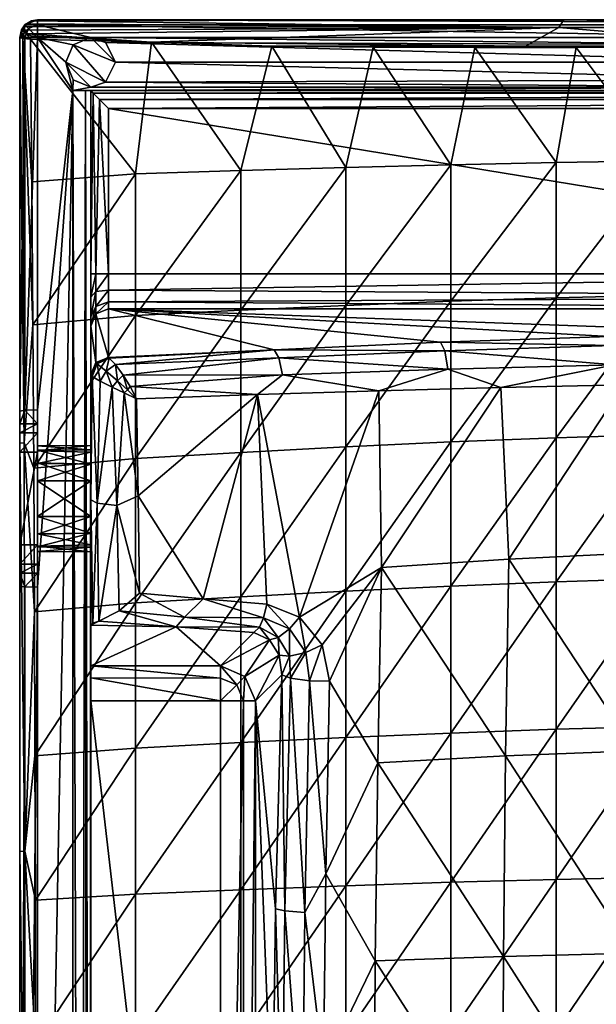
# Model space of a CAD drawing. Header units: inches. Extents: x -455 to 0, y -662 to 38.
# Tile 4 of 5: x -455 to -293, y -239 to 38. Entities that reach past the tile are written whole.
import ezdxf

# ---------------------------------------------------------------- set-up
doc = ezdxf.new("R2010")
doc.units = ezdxf.units.IN
doc.header["$MEASUREMENT"] = 0
doc.layers.add('Layer 1', color=7, linetype='Continuous')

# ---------------------------------------------------------------- blocks, each defined once
blk = doc.blocks.new('Tsunami 70')
at = {"color": 9, "true_color": 0xc0c0c0}
mesh = blk.add_polyface(dxfattribs=at)
corners = [(-435, 33.19, -81.67), (-430.8, 31.79, -81.67), (-435, 33.19, -131.67), (-430.8, 31.79, -131.67), (-440, 18.19, -131.67), (-442, 26.19, -131.67), (-450, 33.19, -131.67), (-439.95, 31.14, -131.67), (-451.73, 33.62, 21.57), (-417.86, 31.85, 20.55), (-451.95, 32.71, 21.42), (-452.97, 34.19, 21.36), (-454.52, 35.32, 18.6), (-455, 33.19, 18.46), (-455, 33.19, -126.67), (-451.65, 37.91, 16.69), (-453.18, 37.05, 18.71), (-453.54, 36.73, -126.67), (-450, 38.19, -126.67), (-450, 38.19, 14.57), (-453.61, 35.25, 20.71), (-453.67, 36.28, 19.76), (-453.78, 34.63, 20.78), (-454.1, 32.85, 20.57), (-450, 36.73, -130.21), (-452.5, 35.69, -130.21), (-453.54, 33.19, -130.21), (-428, 26.19, -81.67), (-439.95, 31.14, -81.67), (-430.8, 20.59, -81.67), (-442, 26.19, -81.67)]
mesh.append_faces([[corners[k] for k in face] for face in [(0, 1, 2), (3, 2, 1), (4, 5, 6), (6, 7, 2), (5, 7, 6), (8, 9, 10), (9, 8, 11), (12, 13, 14), (15, 16, 17), (14, 17, 12), (17, 16, 12), (15, 18, 19), (15, 17, 18), (20, 12, 21), (22, 23, 12), (22, 11, 23), (21, 12, 16), (23, 13, 12), (23, 11, 10), (8, 10, 11), (22, 20, 11), (20, 22, 12), (24, 6, 2), (17, 25, 24), (24, 18, 17), (14, 25, 17), (25, 26, 6), (14, 26, 25), (25, 6, 24), (27, 0, 28), (29, 27, 28), (28, 30, 29), (30, 28, 5), (7, 28, 0), (28, 7, 5), (7, 0, 2)]], dxfattribs={"color": 9})
mesh = blk.add_polyface(dxfattribs=at)
corners = [(-428, 26.19, -131.67), (-430.8, 31.79, -131.67), (-428, 26.19, -81.67), (-430.8, 20.59, -81.67), (-430.8, 20.59, -131.67), (-430.8, 31.79, -81.67), (-234.5, 26.19, -131.67), (-232.45, 31.14, -131.67), (-435, 33.19, -131.67), (-227.5, 19.19, -131.67), (-435, 19.19, -131.67), (-440, 18.19, -131.67), (-301.71, 38.19, 9.8), (-450, 38.19, 14.57), (-450, 38.19, -126.67), (-392.73, -4.32, 7.67), (-383.96, 30.69, 19.36), (-363.12, -3.45, 4.12), (-355.4, 30.47, 18.48), (-422.34, -5.26, 11.48), (-451.95, 32.71, 21.42), (-417.86, 31.85, 20.55), (-392.73, -43.73, -4.05), (-422.34, -45.19, 2.83), (-363.12, -42.37, -10.46), (-392.73, -83.81, -14.19), (-312.52, 30.69, 17.48), (-452.97, 34.19, 21.36), (-303.08, 36, 15.12), (-453.61, 35.25, 20.71), (-453.67, 36.28, 19.76), (-453.18, 37.05, 18.71), (-451.65, 37.91, 16.69), (-430, -56.99, -30.57), (-383.33, -54.83, -42.8), (-430, -43.27, -108.41), (-336.43, -52.71, -54.85), (-429.81, -57.23, -29.21), (-381.98, -57.09, -38.16), (-335.24, -55.13, -50), (-430, 13.19, -116.67), (-432.52, 15.72, -117.35), (-430, -33.42, -116.67), (-433.54, -38.47, -116.96), (-430, -38.04, -115.51), (-430, -41.32, -112.75), (-433.54, -44.71, -108.66), (-433.54, -42.67, -113.44), (-227.5, 33.19, -131.67), (-450, 36.73, -130.21), (-435, 33.19, -81.67)]
mesh.append_faces([[corners[k] for k in face] for face in [(0, 1, 2), (0, 2, 3), (0, 3, 4), (1, 5, 2), (0, 6, 1), (7, 8, 1), (9, 10, 11), (12, 13, 14), (15, 16, 17), (18, 17, 16), (19, 20, 21), (22, 23, 15), (22, 17, 24), (19, 15, 23), (15, 21, 16), (15, 19, 21), (22, 15, 17), (25, 22, 24), (16, 21, 26), (27, 28, 21), (29, 28, 27), (28, 30, 31), (12, 32, 13), (31, 32, 28), (30, 28, 29), (33, 34, 35), (34, 36, 35), (37, 34, 33), (38, 39, 34), (40, 41, 42), (43, 44, 42), (35, 45, 46), (45, 44, 47), (35, 46, 33), (8, 48, 49), (2, 5, 50)]], dxfattribs={"color": 9})
mesh = blk.add_polyface(dxfattribs=at)
corners = [(-227.5, 19.19, -131.67), (-232.45, 21.24, -131.67), (-430.8, 20.59, -131.67), (-234.5, 26.19, -131.67), (-232.45, 31.14, -131.67), (-430.8, 31.79, -131.67), (-435, 33.19, -131.67), (-227.5, 33.19, -131.67), (-428, 26.19, -131.67), (-435, 19.19, -131.67), (-274.28, -1.55, -3.76), (-303.89, -2.03, -1.72), (-298.24, 30.35, 17.24), (-326.82, 30.35, 17.77), (-333.51, -2.68, 0.95), (-355.4, 30.47, 18.48), (-363.12, -3.45, 4.12), (-274.28, -39.42, -24.68), (-303.89, -40.17, -21), (-269.64, 30.47, 16.89), (-244.66, -1.26, -5.05), (-363.12, -42.37, -10.46), (-333.51, -41.17, -16.18), (-312.52, 30.69, 17.48), (-241.04, 30.69, 16.72), (-383.96, 30.69, 19.36), (-417.86, 31.85, 20.55), (-303.08, 36, 15.12), (-301.71, 38.19, 9.8), (-451.65, 37.91, 16.69), (-436.46, 18.19, -130.21), (-15, 18.19, -131.67), (-440, 18.19, -131.67), (-18.54, 18.19, -130.21), (-435, 18.19, -126.67), (-435, 18.19, -121.67), (-20, 18.19, -126.67), (-430, 13.19, -116.67), (-430, -33.42, -116.67), (-145, -33.42, -116.67), (-434.33, 17.52, -119.17), (-20, 18.19, -121.67), (-22.48, 15.72, -117.35), (-432.52, 15.72, -117.35), (-20.67, 17.52, -119.17), (-5, 36.73, -130.21), (-450, 38.19, -126.67), (-450, 36.73, -130.21)]
mesh.append_faces([[corners[k] for k in face] for face in [(0, 1, 2), (3, 4, 5), (6, 4, 7), (8, 1, 3), (8, 2, 1), (2, 9, 0), (10, 11, 12), (11, 13, 12), (11, 14, 13), (15, 14, 16), (10, 17, 18), (12, 19, 10), (10, 19, 20), (11, 10, 18), (21, 14, 22), (14, 15, 13), (14, 11, 22), (21, 16, 14), (20, 17, 10), (22, 11, 18), (19, 12, 23), (24, 19, 23), (13, 23, 12), (23, 15, 25), (15, 23, 13), (26, 27, 23), (28, 27, 29), (23, 27, 24), (30, 31, 32), (33, 30, 34), (34, 35, 36), (37, 38, 39), (35, 40, 41), (37, 42, 43), (43, 44, 40), (45, 46, 47)]], dxfattribs={"color": 9})
mesh = blk.add_polyface(dxfattribs=at)
corners = [(-220.5, 26.19, -131.67), (-223.3, 31.79, -131.67), (-220.5, 26.19, -81.67), (-227.5, 33.19, -81.67), (-223.3, 31.79, -81.67), (-227.5, 33.19, -131.67), (-223.3, 20.59, -131.67), (-227.5, 19.19, -81.67), (-227.5, 19.19, -131.67), (-223.3, 20.59, -81.67), (-15, 18.19, -131.67), (-440, 18.19, -131.67), (-5, 38.19, -126.67), (-301.71, 38.19, 9.8), (-450, 38.19, -126.67), (-244.66, -1.26, -5.05), (-241.04, 30.69, 16.72), (-215.03, -1.2, -5.48), (-269.64, 30.47, 16.89), (-211.84, 30.56, 16.8), (-215.03, -38.87, -27.77), (-244.66, -38.97, -27.01), (-274.28, -39.42, -24.68), (-303.08, 36, 15.12), (-152.33, 36, 15.11), (-145, -39.84, -114.33), (-430, -41.32, -112.75), (-145, -43.27, -108.41), (-145, -33.42, -116.67), (-430, -38.04, -115.51), (-288.85, -51.07, -64.16), (-240.71, -52.76, -64.21), (-241.03, -50.15, -69.37), (-5, 36.73, -130.21), (-450, 36.73, -130.21), (-232.45, 21.24, -81.67), (-234.5, 26.19, -81.67), (-232.45, 31.14, -81.67), (-234.5, 26.19, -131.67), (-232.45, 31.14, -131.67), (-232.45, 21.24, -131.67)]
mesh.append_faces([[corners[k] for k in face] for face in [(0, 1, 2), (3, 4, 5), (6, 7, 8), (6, 9, 7), (0, 2, 9), (0, 9, 6), (1, 5, 4), (1, 4, 2), (10, 8, 11), (12, 13, 14), (15, 16, 17), (15, 18, 16), (17, 16, 19), (20, 21, 17), (15, 17, 21), (21, 22, 15), (16, 23, 24), (13, 24, 23), (25, 26, 27), (25, 28, 29), (30, 31, 32), (33, 34, 5), (35, 7, 36), (2, 3, 37), (7, 9, 36), (9, 2, 37), (37, 36, 9), (2, 4, 3), (36, 37, 38), (39, 37, 3), (37, 39, 38), (39, 3, 5), (36, 38, 40), (40, 8, 35), (35, 36, 40), (8, 7, 35)]], dxfattribs={"color": 9})
mesh = blk.add_polyface(dxfattribs=at)
corners = [(-227.5, 33.19, -131.67), (-223.3, 31.79, -131.67), (-5, 33.19, -131.67), (-15, 18.19, -131.67), (-220.5, 26.19, -131.67), (-223.3, 20.59, -131.67), (-227.5, 19.19, -131.67), (-301.71, 38.19, 9.8), (-5, 38.19, -126.67), (-153.29, 38.19, 9.8), (-155.77, -1.73, -3.79), (-185.4, -1.37, -5.02), (-182.65, 30.6, 17.02), (-153.46, 30.8, 17.36), (-211.84, 30.56, 16.8), (-126.14, -2.26, -1.92), (-155.77, -39.69, -24.72), (-185.4, -39.13, -26.94), (-215.03, -1.2, -5.48), (-215.03, -38.87, -27.77), (-152.33, 36, 15.11), (-241.04, 30.69, 16.72), (-124.27, 31.15, 17.84), (-436.46, 18.19, -130.21), (-18.54, 18.19, -130.21), (-435, 18.19, -121.67), (-20, 18.19, -121.67), (-20, 18.19, -126.67), (-435, 18.19, -126.67), (-430, 13.19, -116.67), (-145, -33.42, -116.67), (-25, 13.19, -116.67), (-193.07, -50.14, -69.43), (-145, -43.27, -108.41), (-241.03, -50.15, -69.37), (-145, -50.97, -64.69), (-136.81, -53.28, -64.58), (-136.13, -44.96, -108.41), (-132.71, -35.76, -116.67), (-145, -39.84, -114.33), (-135.08, -41.74, -114.33), (-145.78, -53.52, -59.63), (-193.36, -52.75, -64.27), (-22.48, 15.72, -117.35), (-20.67, 17.52, -119.17), (-432.52, 15.72, -117.35), (-434.33, 17.52, -119.17), (-450, 38.19, -126.67), (-5, 36.73, -130.21)]
mesh.append_faces([[corners[k] for k in face] for face in [(0, 1, 2), (3, 4, 5), (1, 4, 3), (5, 6, 3), (7, 8, 9), (10, 11, 12), (12, 13, 10), (11, 14, 12), (10, 13, 15), (16, 17, 10), (18, 14, 11), (16, 10, 15), (17, 11, 10), (19, 18, 11), (19, 11, 17), (20, 12, 14), (12, 20, 13), (9, 20, 7), (21, 20, 14), (20, 22, 13), (23, 24, 3), (25, 26, 27), (28, 27, 24), (29, 30, 31), (32, 33, 34), (33, 32, 35), (35, 36, 37), (37, 33, 35), (38, 30, 39), (39, 33, 40), (35, 32, 41), (34, 42, 32), (43, 44, 45), (31, 43, 29), (44, 26, 46), (8, 47, 48)]], dxfattribs={"color": 9})
mesh = blk.add_polyface(dxfattribs=at)
corners = [(-455, -83.76, -67.43), (-455, 33.19, 18.46), (-455, -81.22, 2.75), (-455, -78.3, -69.58), (-435, -153.81, -116.67), (-435, -33.42, -121.67), (-435, 18.19, -126.67), (-435, -87.09, -89.72), (-435, -83.76, -86.38), (-435, -48.19, -109.27), (-435, -40.03, -120.13), (-435, -83.11, -76.96), (-435, -61.91, -31.43), (-435, -91.81, -91.67), (-435, -81.81, -81.67), (-435, -87.09, -73.62), (-440, 18.19, -131.67), (-450, -71.81, -131.67), (-450, -121.81, -131.67), (-451.03, -88.27, 4.84), (-451.28, -47.87, 9.61), (-422.34, -45.19, 2.83), (-453.76, -81.06, 5.21), (-434.61, -62.42, -28.72), (-434.9, -62.17, -30.06), (-435, -97.15, -37.92), (-433.16, -98.06, -32.21), (-432.33, -63.69, -24.85), (-433.54, -44.71, -108.66), (-433.54, -42.67, -113.44), (-430, -41.32, -112.75), (-435, -45.53, -115.52), (-433.54, -58.43, -30.82), (-430, -56.99, -30.57), (-433.46, -58.64, -29.65), (-433.21, -58.85, -28.5), (-429.81, -57.23, -29.21), (-430.61, -60.85, -24.13), (-450, -75.78, -74.87), (-450, -83.37, -86.76), (-453.54, -71.91, -130.21), (-455, -72.16, -126.67), (-455, -75.78, -74.87)]
mesh.append_faces([[corners[k] for k in face] for face in [(0, 1, 2), (1, 0, 3), (4, 5, 6), (7, 8, 9), (4, 10, 5), (9, 11, 12), (13, 7, 9), (14, 11, 9), (8, 14, 9), (11, 15, 12), (16, 17, 18), (19, 20, 21), (22, 2, 1), (19, 22, 20), (23, 24, 25), (25, 24, 12), (26, 27, 23), (9, 28, 29), (29, 28, 30), (29, 31, 9), (12, 32, 9), (28, 9, 32), (28, 32, 33), (34, 12, 24), (35, 24, 23), (33, 32, 34), (32, 12, 34), (36, 34, 35), (35, 34, 24), (23, 27, 35), (27, 37, 35), (17, 38, 39), (40, 41, 42), (42, 38, 40), (17, 40, 38), (42, 3, 38)]], dxfattribs={"color": 9})
mesh = blk.add_polyface(dxfattribs=at)
corners = [(-430.8, 20.59, -131.67), (-435, 19.19, -81.67), (-435, 19.19, -131.67), (-430.8, 20.59, -81.67), (-455, -72.16, -126.67), (-455, 33.19, -126.67), (-455, -75.78, -74.87), (-455, -78.3, -69.58), (-455, 33.19, 18.46), (-453.54, 33.19, -130.21), (-453.54, -71.91, -130.21), (-450, -71.81, -131.67), (-450, 33.19, -131.67), (-435, 18.19, -121.67), (-435, 18.19, -126.67), (-435, -33.42, -121.67), (-440, 18.19, -131.67), (-439.95, 21.24, -131.67), (-442, 26.19, -131.67), (-451.28, -47.87, 9.61), (-451.58, -7.54, 15.14), (-422.34, -5.26, 11.48), (-451.95, 32.71, 21.42), (-422.34, -45.19, 2.83), (-453.76, -81.06, 5.21), (-454.1, 32.85, 20.57), (-433.54, -33.42, -118.13), (-434.33, 17.52, -119.17), (-430, -33.42, -116.67), (-432.52, 15.72, -117.35), (-433.54, -42.67, -113.44), (-430, -38.04, -115.51), (-433.54, -38.47, -116.96), (-435, -40.03, -120.13), (-435, -45.53, -115.52), (-439.95, 21.24, -81.67), (-442, 26.19, -81.67)]
mesh.append_faces([[corners[k] for k in face] for face in [(0, 1, 2), (0, 3, 1), (4, 5, 6), (7, 6, 5), (7, 5, 8), (9, 5, 4), (10, 11, 12), (12, 9, 10), (10, 9, 4), (13, 14, 15), (16, 12, 11), (2, 17, 16), (17, 18, 16), (19, 20, 21), (21, 20, 22), (21, 23, 19), (19, 24, 25), (20, 25, 22), (20, 19, 25), (25, 24, 8), (26, 27, 15), (26, 28, 29), (27, 26, 29), (13, 15, 27), (30, 31, 32), (32, 28, 26), (33, 26, 15), (34, 32, 33), (33, 32, 26), (34, 30, 32), (35, 1, 36), (1, 3, 36), (36, 18, 17), (17, 2, 35), (35, 36, 17), (2, 1, 35)]], dxfattribs={"color": 9})
mesh = blk.add_polyface(dxfattribs=at)
corners = [(-455, -513.76, -67.43), (-455, -311.75, -10.04), (-455, -427.21, -6.83), (-455, -508.3, -69.58), (-422.34, -456.47, -15.93), (-422.34, -415.3, -19.71), (-392.73, -416.51, -34.75), (-450.69, -454.18, -2.42), (-450.59, -413.51, -4.89), (-392.73, -458.02, -29.57), (-422.34, -497.43, -10.89), (-450.83, -494.78, 0.83), (-363.12, -417.64, -48.76), (-392.73, -499.15, -22.71), (-363.12, -459.45, -42.29), (-453.56, -427.12, -4.27), (-453.76, -542.51, 5.21), (-388.54, -469.81, -108.41), (-381.19, -477.15, -66.73), (-382.9, -411.77, -76.4), (-435, -476.23, -114.33), (-398.39, -479.65, -108.41), (-398.39, -476.23, -114.33), (-435, -479.65, -108.41), (-435, -469.81, -116.67), (-398.39, -469.81, -116.67), (-393.85, -474.35, -114.33), (-391.96, -469.81, -114.33), (-391.53, -476.67, -109.09), (-381.85, -482.67, -63.21), (-379.02, -482.35, -59.05), (-373.32, -475.42, -58.82), (-378.7, -476.15, -61.77), (-380.29, -411.18, -71.26), (-374.66, -410.74, -68.32), (-440, 18.19, -131.67), (-440, -644.91, -131.67), (-438, -643.48, -131.25), (-436.08, -642.89, -129.78), (-436.46, 18.19, -130.21), (-435.28, -642.09, -128.32), (-435, -641.81, -126.67), (-435, 18.19, -126.67)]
mesh.append_faces([[corners[k] for k in face] for face in [(0, 1, 2), (1, 0, 3), (4, 5, 6), (7, 8, 5), (9, 4, 6), (10, 4, 9), (11, 7, 4), (9, 6, 12), (5, 4, 7), (13, 9, 14), (15, 8, 7), (11, 15, 7), (15, 16, 2), (17, 18, 19), (20, 21, 22), (20, 23, 21), (20, 22, 24), (25, 24, 22), (25, 26, 27), (22, 21, 28), (26, 28, 17), (25, 22, 26), (27, 26, 17), (26, 22, 28), (29, 17, 28), (29, 18, 17), (30, 31, 32), (31, 33, 32), (19, 18, 32), (31, 34, 33), (33, 19, 32), (35, 36, 37), (37, 38, 39), (38, 40, 39), (40, 41, 42)]], dxfattribs={"color": 9})
mesh = blk.add_polyface(dxfattribs=at)
corners = [(-455, -117.84, -74.87), (-455, -508.3, -69.58), (-455, -505.78, -74.87), (-455, -502.16, -126.67), (-455, -121.46, -126.67), (-453.54, -501.91, -130.21), (-450, -501.81, -131.67), (-450, -121.81, -131.67), (-453.54, -121.71, -130.21), (-435, -469.81, -116.67), (-435, 18.19, -126.67), (-435, -641.81, -126.67), (-440, 18.19, -131.67), (-440, -644.91, -131.67), (-392.73, -332.8, -39.94), (-363.12, -290.57, -55.26), (-363.12, -333.05, -55.26), (-392.73, -290.81, -39.94), (-422.34, -332.54, -23.52), (-422.34, -373.97, -22.25), (-450.52, -372.84, -6.52), (-450.49, -332.12, -7.34), (-392.73, -374.74, -38.21), (-422.34, -291.08, -23.52), (-422.34, -415.3, -19.71), (-450.59, -413.51, -4.89), (-392.73, -416.51, -34.75), (-363.12, -375.45, -53.09), (-453.5, -311.75, -7.44), (-453.56, -427.12, -4.27), (-455, -427.21, -6.83), (-455, -311.75, -10.04), (-398.39, -469.81, -116.67), (-435, -153.81, -116.67), (-382.9, -411.77, -76.4), (-383.75, -345.65, -81.24), (-388.54, -469.81, -108.41), (-383.76, -278.91, -81.28), (-391.96, -469.81, -114.33), (-391.97, -153.81, -114.33), (-388.54, -153.81, -108.41), (-381.09, -345.45, -76.02), (-375.33, -345.31, -73.09), (-381.09, -279.11, -76.06), (-374.66, -410.74, -68.32), (-369.4, -367.18, -72.9), (-380.29, -411.18, -71.26)]
mesh.append_faces([[corners[k] for k in face] for face in [(0, 1, 2), (2, 3, 4), (5, 6, 7), (5, 8, 3), (9, 10, 11), (12, 6, 13), (14, 15, 16), (17, 14, 18), (19, 18, 14), (20, 21, 18), (22, 19, 14), (23, 18, 21), (24, 19, 22), (25, 20, 19), (22, 14, 16), (26, 24, 22), (18, 19, 20), (26, 22, 27), (19, 24, 25), (20, 28, 21), (20, 29, 28), (29, 30, 31), (29, 31, 28), (25, 29, 20), (9, 32, 33), (34, 35, 36), (35, 37, 36), (38, 39, 32), (36, 40, 38), (41, 42, 43), (44, 42, 41), (35, 41, 37), (45, 42, 44), (34, 46, 35), (46, 41, 35), (41, 46, 44)]], dxfattribs={"color": 9})
mesh = blk.add_polyface(dxfattribs=at)
corners = [(-455, -115.31, -69.58), (-455, -508.3, -69.58), (-455, -117.84, -74.87), (-455, -196.25, -6.82), (-455, -311.75, -10.04), (-455, -109.86, -67.43), (-435, 18.19, -126.67), (-435, -469.81, -116.67), (-435, -153.81, -116.67), (-354.14, -171.26, -69.18), (-367.7, -148.29, -59.34), (-368.76, -202.61, -67.87), (-354.82, -227.14, -77.05), (-369.4, -257.32, -72.95), (-450, -121.81, -131.67), (-450, -501.81, -131.67), (-440, 18.19, -131.67), (-363.12, -248.16, -53.09), (-392.73, -248.88, -38.21), (-363.12, -205.98, -48.76), (-392.73, -207.11, -34.75), (-363.12, -164.17, -42.29), (-333.51, -204.98, -61.26), (-333.51, -247.53, -66.37), (-333.51, -162.89, -53.65), (-422.34, -167.14, -15.93), (-392.73, -165.6, -29.57), (-422.34, -208.32, -19.71), (-450.7, -169.32, -2.45), (-450.59, -209.97, -4.89), (-422.34, -249.65, -22.25), (-450.53, -250.69, -6.52), (-453.56, -196.23, -4.25), (-453.5, -311.75, -7.44), (-383.76, -278.91, -81.28), (-382.91, -212.45, -76.47), (-388.54, -153.81, -108.41), (-380.3, -213.04, -71.33), (-375.34, -279.26, -73.12), (-374.67, -213.47, -68.39), (-381.09, -279.11, -76.06), (-381.19, -146.46, -66.73), (-373.32, -148.2, -58.82), (-378.7, -147.47, -61.77), (-438, -643.48, -131.25), (-436.46, 18.19, -130.21), (-435.28, -642.09, -128.32)]
mesh.append_faces([[corners[k] for k in face] for face in [(0, 1, 2), (3, 4, 5), (0, 5, 4), (6, 7, 8), (9, 10, 11), (11, 12, 9), (12, 11, 13), (14, 15, 16), (17, 18, 19), (19, 20, 21), (17, 22, 23), (24, 22, 19), (25, 26, 27), (21, 24, 19), (26, 20, 27), (28, 25, 29), (27, 20, 30), (19, 22, 17), (27, 29, 25), (20, 26, 21), (20, 18, 30), (29, 27, 31), (30, 31, 27), (18, 20, 19), (31, 32, 29), (32, 33, 3), (32, 28, 29), (34, 35, 36), (37, 38, 39), (40, 37, 35), (37, 41, 35), (11, 42, 39), (13, 11, 39), (43, 37, 39), (16, 44, 45), (46, 6, 45)]], dxfattribs={"color": 9})
mesh = blk.add_polyface(dxfattribs=at)
corners = [(-244.31, -111.09, -80.72), (-250.35, -64.23, -61.26), (-280.96, -112.13, -75.88), (-284.89, -64.71, -57.18), (-317.21, -113.9, -67.9), (-353.81, -66.44, -42.49), (-353.09, -116.23, -57.42), (-319.48, -65.48, -50.69), (-274.28, -39.42, -24.68), (-244.66, -38.97, -27.01), (-274.28, -78.77, -42.85), (-333.51, -41.17, -16.18), (-333.51, -80.81, -31.05), (-363.12, -82.22, -23.1), (-303.89, -79.64, -37.73), (-303.89, -40.17, -21), (-363.12, -42.37, -10.46), (-274.28, -119.38, -58.15), (-244.66, -78.24, -46.08), (-303.89, -120.26, -51.82), (-333.51, -121.45, -43.56), (-363.12, -122.87, -33.72), (-288.85, -51.07, -64.16), (-241.03, -50.15, -69.37), (-430, -43.27, -108.41), (-145, -43.27, -108.41), (-336.43, -52.71, -54.85), (-430, -41.32, -112.75), (-145, -33.42, -116.67), (-430, -33.42, -116.67), (-430, -38.04, -115.51), (-145, -39.84, -114.33), (-288, -53.61, -59.12), (-287.39, -59.09, -56.17), (-240.48, -58.39, -61.25), (-380.92, -61.95, -35.23), (-334.35, -60.33, -47.06), (-335.24, -55.13, -50), (-381.98, -57.09, -38.16), (-240.71, -52.76, -64.21), (-383.33, -54.83, -42.8)]
mesh.append_faces([[corners[k] for k in face] for face in [(0, 1, 2), (2, 3, 4), (1, 3, 2), (5, 6, 7), (7, 4, 3), (8, 9, 10), (11, 12, 13), (10, 14, 8), (12, 15, 14), (8, 14, 15), (11, 15, 12), (16, 11, 13), (17, 10, 18), (10, 19, 14), (12, 14, 20), (13, 12, 21), (22, 23, 24), (25, 24, 23), (24, 26, 22), (24, 25, 27), (28, 29, 30), (31, 30, 27), (32, 33, 34), (3, 1, 33), (35, 5, 36), (33, 37, 36), (37, 38, 36), (32, 39, 22), (34, 33, 1), (26, 32, 22), (37, 33, 32), (3, 33, 7), (26, 37, 32), (37, 26, 40), (7, 36, 5), (36, 7, 33)]], dxfattribs={"color": 9})
mesh = blk.add_polyface(dxfattribs=at)
corners = [(-455, -81.22, 2.75), (-455, -196.25, -6.82), (-455, -83.76, -67.43), (-455, -109.86, -67.43), (-435, -40.03, -120.13), (-435, -153.81, -116.67), (-435, -147.38, -114.33), (-435, -111.81, -81.67), (-435, -132.52, -43.52), (-435, -109.86, -76.96), (-435, -106.52, -73.62), (-435, -143.96, -108.41), (-435, -110.51, -86.38), (-435, -106.52, -89.72), (-435, -101.81, -91.67), (-421.61, -96.02, -28.18), (-421.22, -123.49, -32.82), (-403.32, -125.07, -40.43), (-450.84, -128.77, 0.79), (-422.34, -126.19, -10.89), (-450.7, -169.32, -2.45), (-422.34, -167.14, -15.93), (-453.56, -196.23, -4.25), (-453.76, -81.06, 5.21), (-434.42, -131.91, -40.04), (-432.73, -131.36, -36.94), (-410.91, -132.99, -46.2), (-398.39, -147.39, -114.33), (-398.39, -153.81, -116.67), (-408.57, -130.2, -41.25), (-427.02, -128.41, -33.01), (-433.16, -98.06, -32.21), (-435, -97.15, -37.92), (-427.63, -98.72, -28.4), (-450, -121.81, -131.67), (-450, -110.43, -86.57), (-450, -117.84, -74.87), (-450, -115.31, -69.58), (-450, -110.25, -76.58), (-455, -117.84, -74.87), (-455, -115.31, -69.58), (-453.54, -121.71, -130.21), (-455, -121.46, -126.67)]
mesh.append_faces([[corners[k] for k in face] for face in [(0, 1, 2), (2, 1, 3), (4, 5, 6), (7, 8, 9), (10, 9, 8), (11, 7, 12), (7, 11, 8), (12, 13, 11), (13, 14, 11), (15, 16, 17), (18, 19, 20), (21, 20, 19), (1, 0, 22), (18, 22, 23), (0, 23, 22), (18, 20, 22), (24, 8, 25), (25, 8, 26), (11, 26, 8), (27, 11, 6), (5, 28, 6), (29, 16, 30), (30, 25, 26), (29, 30, 26), (24, 25, 31), (8, 24, 32), (33, 25, 30), (30, 16, 33), (34, 35, 36), (37, 36, 38), (39, 36, 37), (39, 37, 40), (36, 39, 41), (41, 34, 36), (39, 42, 41)]], dxfattribs={"color": 9})
mesh = blk.add_polyface(dxfattribs=at)
corners = [(-435, -87.09, -73.62), (-435, -91.81, -71.67), (-435, -61.91, -31.43), (-435, -40.03, -120.13), (-435, -147.38, -114.33), (-435, -45.53, -115.52), (-435, -48.19, -109.27), (-435, -91.81, -91.67), (-435, -143.96, -108.41), (-435, -97.15, -37.92), (-434.61, -62.42, -28.72), (-433.16, -98.06, -32.21), (-450, -91.81, -71.67), (-435, -101.81, -71.67), (-450, -81.91, -81.85), (-435, -81.81, -81.67), (-450, -83.37, -86.76), (-450, -86.89, -90.24), (-435, -83.76, -86.38), (-435, -87.09, -89.72), (-450, -91.81, -91.67), (-435, -83.11, -76.96), (-450, -83.19, -76.77), (-450, -86.73, -73.04), (-450, -101.81, -91.67), (-435, -101.81, -91.67), (-450, -83.76, -67.43), (-450, -78.3, -69.58), (-450, -71.81, -131.67), (-450, -101.81, -71.67), (-450, -75.78, -74.87), (-450, -121.81, -131.67), (-455, -83.76, -67.43), (-455, -78.3, -69.58), (-455, -109.86, -67.43)]
mesh.append_faces([[corners[k] for k in face] for face in [(0, 1, 2), (3, 4, 5), (5, 4, 6), (7, 6, 8), (1, 9, 2), (10, 9, 11), (1, 12, 13), (14, 15, 16), (17, 16, 18), (15, 18, 16), (19, 20, 17), (17, 18, 19), (7, 20, 19), (21, 15, 14), (22, 0, 21), (21, 14, 22), (0, 23, 1), (23, 0, 22), (23, 12, 1), (24, 20, 7), (7, 25, 24), (23, 22, 26), (27, 26, 22), (17, 20, 28), (12, 23, 26), (29, 12, 26), (22, 30, 27), (14, 16, 30), (22, 14, 30), (16, 17, 28), (20, 31, 28), (32, 26, 27), (32, 27, 33), (33, 27, 30), (26, 32, 34)]], dxfattribs={"color": 9})
mesh = blk.add_polyface(dxfattribs=at)
corners = [(-425.55, -67.03, -22.26), (-422.08, -68.64, -23), (-424.64, -66.19, -22.2), (-423.89, -65.25, -22.43), (-425.87, -62, -23.08), (-427.49, -63.58, -22.38), (-428.99, -65.37, -22.77), (-376.14, -130.2, -52.28), (-353.81, -66.44, -42.49), (-388, -67.5, -33.2), (-421.61, -96.02, -28.18), (-403.32, -125.07, -40.43), (-392.73, -83.81, -14.19), (-363.12, -42.37, -10.46), (-363.12, -82.22, -23.1), (-422.34, -85.52, -4.63), (-422.34, -45.19, 2.83), (-392.73, -43.73, -4.05), (-451.03, -88.27, 4.84), (-392.73, -124.47, -22.71), (-427.63, -98.72, -28.4), (-433.16, -98.06, -32.21), (-432.33, -63.69, -24.85), (-380.92, -61.95, -35.23), (-428, -59.02, -25.28), (-383.33, -54.83, -42.8), (-429.81, -57.23, -29.21), (-381.98, -57.09, -38.16), (-334.35, -60.33, -47.06), (-433.46, -58.64, -29.65), (-430, -56.99, -30.57), (-430.61, -60.85, -24.13), (-433.21, -58.85, -28.5)]
mesh.append_faces([[corners[k] for k in face] for face in [(0, 1, 2), (3, 2, 1), (2, 4, 5), (2, 5, 0), (6, 0, 5), (3, 4, 2), (7, 8, 9), (10, 9, 1), (9, 10, 11), (12, 13, 14), (15, 16, 17), (12, 15, 17), (16, 15, 18), (19, 12, 14), (20, 6, 21), (10, 1, 0), (0, 20, 10), (21, 6, 22), (6, 20, 0), (4, 3, 23), (9, 8, 23), (24, 25, 26), (24, 27, 25), (1, 9, 3), (4, 23, 27), (4, 27, 24), (23, 3, 9), (27, 23, 28), (29, 26, 30), (31, 26, 32), (31, 6, 5), (24, 5, 4), (22, 6, 31), (31, 24, 26), (24, 31, 5)]], dxfattribs={"color": 9})
mesh = blk.add_polyface(dxfattribs=at)
corners = [(-435, -48.19, -109.27), (-435, -147.38, -114.33), (-435, -143.96, -108.41), (-435, -91.81, -71.67), (-435, -132.52, -43.52), (-435, -97.15, -37.92), (-435, -101.81, -71.67), (-435, -106.52, -73.62), (-435, -101.81, -91.67), (-435, -91.81, -91.67), (-450.84, -128.77, 0.79), (-451.03, -88.27, 4.84), (-422.34, -85.52, -4.63), (-422.34, -126.19, -10.89), (-453.76, -81.06, 5.21), (-421.61, -96.02, -28.18), (-427.63, -98.72, -28.4), (-421.22, -123.49, -32.82), (-433.16, -98.06, -32.21), (-432.73, -131.36, -36.94), (-434.42, -131.91, -40.04), (-450, -91.81, -71.67), (-450, -101.81, -71.67), (-450, -111.71, -81.49), (-435, -111.81, -81.67), (-450, -110.25, -76.58), (-450, -106.73, -73.1), (-435, -109.86, -76.96), (-435, -110.51, -86.38), (-450, -110.43, -86.57), (-435, -106.52, -89.72), (-450, -106.88, -90.3), (-450, -101.81, -91.67), (-450, -117.84, -74.87), (-450, -109.86, -67.43), (-450, -83.76, -67.43), (-450, -115.31, -69.58), (-450, -91.81, -91.67), (-450, -121.81, -131.67), (-455, -109.86, -67.43), (-455, -115.31, -69.58)]
mesh.append_faces([[corners[k] for k in face] for face in [(0, 1, 2), (3, 4, 5), (6, 7, 4), (8, 9, 2), (3, 6, 4), (10, 11, 12), (13, 10, 12), (11, 10, 14), (15, 16, 17), (18, 19, 16), (18, 5, 20), (21, 22, 6), (23, 24, 25), (26, 25, 27), (24, 27, 25), (7, 22, 26), (26, 27, 7), (6, 22, 7), (28, 24, 23), (29, 30, 28), (28, 23, 29), (30, 31, 8), (31, 30, 29), (31, 32, 8), (23, 33, 29), (34, 22, 35), (25, 33, 23), (25, 34, 36), (37, 32, 38), (38, 31, 29), (32, 31, 38), (34, 26, 22), (25, 26, 34), (34, 35, 39), (39, 40, 34), (40, 36, 34)]], dxfattribs={"color": 9})
mesh = blk.add_polyface(dxfattribs=at)
corners = [(-353.09, -116.23, -57.42), (-353.81, -66.44, -42.49), (-376.14, -130.2, -52.28), (-319.48, -65.48, -50.69), (-317.21, -113.9, -67.9), (-318.13, -169.36, -81.9), (-354.14, -171.26, -69.18), (-280.96, -112.13, -75.88), (-281.64, -167.91, -91.64), (-244.64, -167.05, -97.55), (-369.82, -138.07, -56.4), (-367.7, -148.29, -59.34), (-333.51, -80.81, -31.05), (-333.51, -121.45, -43.56), (-363.12, -122.87, -33.72), (-303.89, -120.26, -51.82), (-303.89, -79.64, -37.73), (-274.28, -119.38, -58.15), (-274.28, -78.77, -42.85), (-333.51, -162.89, -53.65), (-363.12, -164.17, -42.29), (-392.73, -124.47, -22.71), (-363.12, -82.22, -23.1), (-274.28, -161.04, -70.49), (-303.89, -161.84, -63.19), (-244.66, -118.85, -62.14), (-392.73, -165.6, -29.57), (-378.7, -147.47, -61.77), (-374.67, -213.47, -68.39), (-373.32, -148.2, -58.82), (-368.76, -202.61, -67.87), (-380.3, -213.04, -71.33), (-381.19, -146.46, -66.73), (-379.02, -141.26, -59.05), (-381.86, -140.94, -63.21), (-378.99, -133.54, -52.96), (-382.14, -135.92, -55.47), (-374.41, -140.16, -56.44), (-385.42, -126.61, -47.9)]
mesh.append_faces([[corners[k] for k in face] for face in [(0, 1, 2), (3, 0, 4), (5, 0, 6), (7, 4, 8), (7, 8, 9), (10, 11, 0), (5, 4, 0), (10, 0, 2), (11, 6, 0), (5, 8, 4), (12, 13, 14), (15, 13, 16), (17, 15, 18), (19, 20, 13), (21, 22, 14), (23, 24, 17), (19, 15, 24), (17, 25, 23), (26, 14, 20), (15, 17, 24), (15, 19, 13), (14, 13, 20), (27, 28, 29), (11, 29, 30), (31, 27, 32), (32, 33, 34), (35, 36, 33), (37, 33, 27), (27, 33, 32), (27, 29, 37), (10, 29, 11), (29, 10, 37), (2, 37, 10), (2, 38, 35), (2, 35, 37), (37, 35, 33)]], dxfattribs={"color": 9})
mesh = blk.add_polyface(dxfattribs=at)
corners = [(-388, -67.5, -33.2), (-385.42, -126.61, -47.9), (-376.14, -130.2, -52.28), (-403.32, -125.07, -40.43), (-422.34, -85.52, -4.63), (-392.73, -83.81, -14.19), (-422.34, -126.19, -10.89), (-392.73, -124.47, -22.71), (-422.34, -167.14, -15.93), (-392.73, -165.6, -29.57), (-363.12, -122.87, -33.72), (-435, -143.96, -108.41), (-398.39, -143.96, -108.41), (-410.91, -132.99, -46.2), (-389.03, -134.6, -55.3), (-381.19, -146.46, -66.73), (-388.54, -153.81, -108.41), (-382.91, -212.45, -76.47), (-398.39, -147.39, -114.33), (-435, -147.38, -114.33), (-398.39, -153.81, -116.67), (-393.85, -149.27, -114.33), (-391.53, -146.95, -109.09), (-391.97, -153.81, -114.33), (-384.64, -136.64, -59.08), (-381.86, -140.94, -63.21), (-382.14, -135.92, -55.47), (-386.27, -130.42, -49.3), (-378.99, -133.54, -52.96), (-387.47, -133.08, -51.77), (-379.02, -141.26, -59.05), (-408.57, -130.2, -41.25), (-421.22, -123.49, -32.82)]
mesh.append_faces([[corners[k] for k in face] for face in [(0, 1, 2), (0, 3, 1), (4, 5, 6), (7, 6, 5), (6, 7, 8), (7, 9, 8), (9, 7, 10), (11, 12, 13), (12, 14, 13), (15, 16, 17), (18, 12, 11), (18, 19, 20), (21, 18, 20), (22, 12, 21), (22, 23, 16), (18, 21, 12), (21, 23, 22), (23, 21, 20), (24, 12, 22), (24, 14, 12), (24, 22, 25), (16, 25, 22), (15, 25, 16), (25, 26, 24), (27, 28, 1), (24, 29, 14), (29, 26, 27), (30, 26, 25), (24, 26, 29), (26, 28, 27), (29, 31, 13), (13, 14, 29), (32, 31, 3), (27, 1, 3), (27, 31, 29), (31, 27, 3)]], dxfattribs={"color": 9})
mesh = blk.add_polyface(dxfattribs=at)
corners = [(-455, -311.75, -10.04), (-455, -508.3, -69.58), (-455, -115.31, -69.58), (-455, -121.46, -126.67), (-455, -117.84, -74.87), (-455, -505.78, -74.87), (-455, -502.16, -126.67), (-453.54, -121.71, -130.21), (-450, -121.81, -131.67), (-453.54, -501.91, -130.21), (-319.02, -283.1, -95.99), (-354.82, -227.14, -77.05), (-355.14, -283.53, -80.99), (-369.4, -257.32, -72.95), (-369.62, -312.36, -74.62), (-355.14, -340.09, -80.99), (-363.12, -290.57, -55.26), (-333.51, -247.53, -66.37), (-333.51, -290.35, -68.92), (-363.12, -248.16, -53.09), (-392.73, -290.81, -39.94), (-422.34, -249.65, -22.25), (-392.73, -248.88, -38.21), (-422.34, -291.08, -23.52), (-450.53, -250.69, -6.52), (-450.5, -291.4, -7.34), (-422.34, -332.54, -23.52), (-363.12, -333.05, -55.26), (-450.49, -332.12, -7.34), (-392.73, -332.8, -39.94), (-453.5, -311.75, -7.44), (-455, -196.25, -6.82), (-453.56, -196.23, -4.25), (-398.39, -469.81, -116.67), (-398.39, -153.81, -116.67), (-435, -153.81, -116.67), (-388.54, -153.81, -108.41), (-388.54, -469.81, -108.41), (-383.76, -278.91, -81.28), (-391.97, -153.81, -114.33), (-391.96, -469.81, -114.33), (-375.34, -279.26, -73.12), (-375.33, -345.31, -73.09), (-381.09, -279.11, -76.06), (-381.09, -345.45, -76.02), (-382.91, -212.45, -76.47), (-374.67, -213.47, -68.39), (-380.3, -213.04, -71.33)]
mesh.append_faces([[corners[k] for k in face] for face in [(0, 1, 2), (3, 4, 5), (3, 6, 7), (8, 7, 9), (10, 11, 12), (13, 12, 11), (12, 13, 14), (14, 15, 12), (16, 17, 18), (19, 16, 20), (21, 22, 23), (19, 17, 16), (22, 20, 23), (24, 21, 25), (26, 23, 20), (16, 18, 27), (23, 25, 21), (20, 22, 19), (25, 23, 28), (29, 20, 16), (30, 0, 31), (24, 30, 32), (30, 25, 28), (25, 30, 24), (33, 34, 35), (36, 37, 38), (33, 39, 34), (39, 40, 36), (13, 41, 14), (14, 41, 42), (43, 42, 41), (44, 43, 38), (38, 43, 45), (46, 41, 13), (47, 43, 41)]], dxfattribs={"color": 9})
mesh = blk.add_polyface(dxfattribs=at)
corners = [(-264.62, -292.01, -128.74), (-256.51, -281.34, -128.74), (-262.64, -283.91, -121.67), (-254.94, -289.91, -131.67), (-261.91, -282.84, -116.2), (-267.69, -291.58, -115.32), (-255.57, -276.81, -121.67), (-268, -292.46, -121.67), (-354.82, -227.14, -77.05), (-318.73, -225.91, -91.28), (-354.14, -171.26, -69.18), (-244.87, -224.4, -108.86), (-281.64, -167.91, -91.64), (-282.1, -224.96, -102.21), (-318.13, -169.36, -81.9), (-282.33, -282.77, -107.51), (-319.02, -283.1, -95.99), (-256, -271.61, -112.38), (-267.85, -283.93, -110.9), (-274.84, -299.62, -109.89), (-274.28, -203.53, -79.82), (-303.89, -204.15, -71.78), (-274.28, -161.04, -70.49), (-333.51, -204.98, -61.26), (-303.89, -161.84, -63.19), (-244.66, -160.57, -75.1), (-333.51, -162.89, -53.65), (-303.89, -290.17, -80.41), (-274.28, -246.6, -86.06), (-274.28, -290.03, -89.19), (-244.66, -203.16, -84.89), (-303.89, -247, -77.53), (-333.51, -247.53, -66.37), (-253.25, -290.33, -93.51), (-333.51, -290.35, -68.92), (-254.33, -274.18, -114.05), (-265.53, -285.67, -112.63)]
mesh.append_faces([[corners[k] for k in face] for face in [(0, 1, 2), (1, 0, 3), (4, 5, 2), (2, 6, 4), (2, 5, 7), (8, 9, 10), (11, 12, 13), (13, 14, 9), (15, 9, 16), (17, 11, 13), (14, 10, 9), (13, 18, 17), (19, 18, 15), (13, 12, 14), (18, 13, 15), (9, 8, 16), (15, 13, 9), (20, 21, 22), (21, 23, 24), (20, 22, 25), (24, 22, 21), (24, 23, 26), (27, 28, 29), (30, 28, 20), (21, 31, 32), (20, 31, 21), (21, 32, 23), (28, 31, 20), (33, 29, 28), (31, 27, 34), (31, 28, 27), (32, 31, 34), (35, 18, 36), (36, 4, 35), (35, 17, 18), (4, 36, 5)]], dxfattribs={"color": 9})

msp = doc.modelspace()

# ---------------------------------------------------------------- block references
at = {"layer": 'Layer 1'}
msp.add_blockref('Tsunami 70', (0, 0), dxfattribs=at)

doc.saveas('drawing.dxf')
